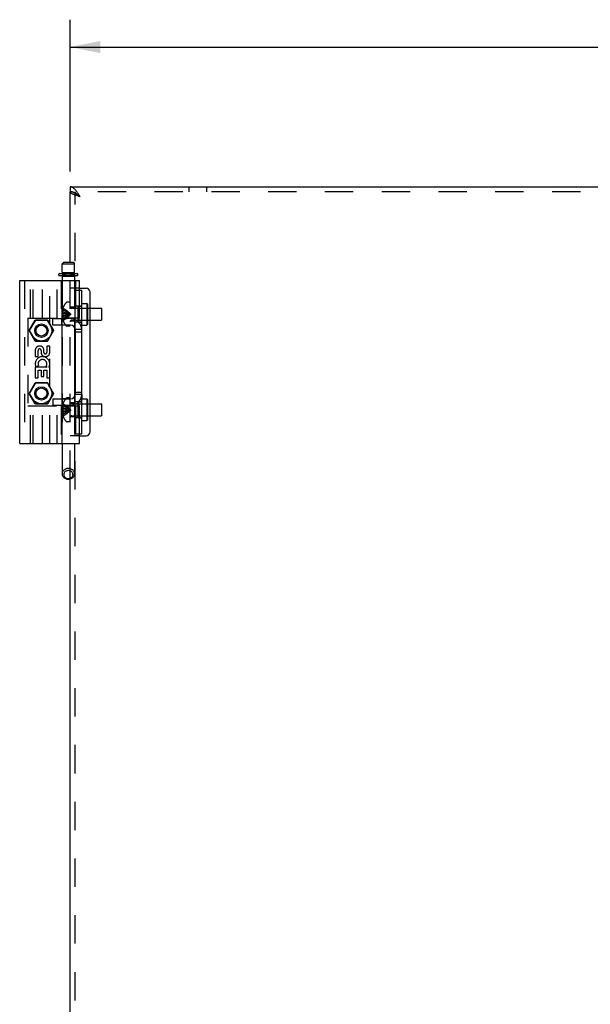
# Model space of a CAD drawing. Header units: inches. Extents: x 0 to 81, y 0 to 52.4.
# Tile 22 of 46: x 10.5 to 19.5, y 26.2 to 41.6. Entities that reach past the tile are written whole.
import ezdxf

# ---------------------------------------------------------------- set-up
doc = ezdxf.new("R2010")
doc.units = ezdxf.units.IN
doc.header["$LTSCALE"] = 4.452381
doc.header["$MEASUREMENT"] = 0
doc.linetypes.add('HIDDEN', pattern=[0.2, 0.1, -0.1])
doc.layers.get('0').update_dxf_attribs({"linetype": 'CONTINUOUS'})
for name, color, linetype in [('02___PRT_ALL_AXES', 7, 'CONTINUOUS'), ('DEFAULT_2', 8, 'HIDDEN'), ('DIMENSIONS', 7, 'CONTINUOUS')]:
    doc.layers.add(name, color=color, linetype=linetype)
doc.styles.get("Standard").update_dxf_attribs({"font": 'txt', "width": 0.8})
doc.dimstyles.new('DIMSTYLE_1', dxfattribs={"dimtxt": 0.404762, "dimasz": 0.47619, "dimexe": 0.09, "dimexo": 0.07, "dimgap": 0.0425, "dimtad": 0, "dimtih": 1, "dimtoh": 1, "dimdec": 3, "dimzin": 4, "dimdsep": 46, "dimtxsty": 'Standard', "dimblk": '_FILLED', "dimblk1": '_FILLED', "dimblk2": '_FILLED', "dimcen": 0.09, "dimadec": 0, "dimazin": 0, "dimtfac": 1, "dimtdec": 3, "dimtofl": 0, "dimtmove": 0, "dimatfit": 3, "dimldrblk": '_FILLED', "dimfxl": 0, "dimtolj": 1, "dimtzin": 4, "dimarcsym": 0})

# ---------------------------------------------------------------- blocks, each defined once
blk = doc.blocks.new('_FILLED')
at = {"color": 0, "linetype": 'ByBlock'}
blk.add_solid([(0, 0), (-1, 0.2), (-1, -0.2)], dxfattribs=at)
blk = doc.blocks.new('*D1')
at = {"layer": 'DIMENSIONS', "color": 2, "linetype": 'Continuous'}
for p, q in [((11.311, 39.257), (11.311, 41.637)), ((38.014, 39.257), (38.014, 41.637)), ((11.311, 41.208), (23.489, 41.208)), ((38.014, 41.208), (25.837, 41.208))]:
    blk.add_line(p, q, dxfattribs=at)
at = {"layer": 'DIMENSIONS', "color": 2, "linetype": 'Continuous', "xscale": 0.4761904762, "yscale": 0.4761904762, "zscale": 0.4761904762, "rotation": 180}
blk.add_blockref('_FILLED', (11.311, 41.208), dxfattribs=at)
at = {"layer": 'DIMENSIONS', "color": 2, "linetype": 'Continuous', "xscale": 0.4761904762, "yscale": 0.4761904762, "zscale": 0.4761904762}
blk.add_blockref('_FILLED', (38.014, 41.208), dxfattribs=at)
at = {"layer": 'DIMENSIONS', "color": 2, "linetype": 'Continuous', "insert": (24.663, 41.411), "char_height": 0.4048, "width": 1.94286, "attachment_point": 2, "line_spacing_factor": 0.9}
blk.add_mtext('26.703', dxfattribs=at)

msp = doc.modelspace()

# ---------------------------------------------------------------- linework, layer by layer
at = {"color": 7, "linetype": 'Continuous'}
for p, q in [((11.3114, 39.0166), (11.3114, 38.9386)), ((11.2109, 37.8321), (11.1859, 37.8071)), ((11.1859, 37.6691), (11.1859, 37.8071)), ((11.1859, 37.8071), (11.3819, 37.8071)), ((11.2109, 37.8321), (11.3569, 37.8321)), ((11.3569, 37.8321), (11.3819, 37.8071)), ((11.3819, 37.6691), (11.3819, 37.8071)), ((10.5209, 34.9866), (10.5209, 37.5466)), ((10.5209, 37.5466), (11.4569, 37.5466)), ((11.1339, 37.6266), (11.1339, 37.6428)), ((11.1389, 37.6216), (11.2264, 37.6216)), ((11.1439, 37.6528), (11.2209, 37.6528)), ((11.1859, 37.6691), (11.3819, 37.6691)), ((11.1859, 37.6066), (11.1859, 37.5466)), ((11.3819, 37.6066), (11.1859, 37.6066)), ((11.1889, 34.9866), (11.1889, 37.5466)), ((11.2059, 37.6528), (11.2059, 37.6691)), ((11.2059, 37.6066), (11.2059, 37.6216)), ((11.2152, 37.6266), (11.2152, 37.6428)), ((11.2319, 37.6266), (11.2319, 37.6428)), ((11.3359, 37.6266), (11.3359, 37.6428)), ((11.3414, 37.6216), (11.4289, 37.6216)), ((11.347, 37.6528), (11.4239, 37.6528)), ((11.3619, 37.6528), (11.3619, 37.6691)), ((11.3619, 37.6066), (11.3619, 37.6216)), ((11.3819, 37.6066), (11.3819, 37.5466)), ((11.4339, 37.6266), (11.4339, 37.6428)), ((11.4569, 36.9566), (11.4569, 37.5466)), ((11.4569, 37.3916), (11.4934, 37.3916)), ((11.4934, 37.1866), (11.5734, 37.1866)), ((11.5734, 37.1866), (11.5734, 36.8466)), ((11.5834, 37.1766), (11.5734, 37.1866)), ((11.5834, 37.1766), (11.5834, 36.8566)), ((11.5834, 37.1106), (11.6239, 37.1106)), ((11.4569, 36.9566), (11.1889, 36.9566)), ((11.3819, 36.9566), (11.3819, 36.9364)), ((11.3894, 36.9332), (11.3894, 36.9566)), ((11.5834, 36.9226), (11.6239, 36.9226)), ((11.3194, 36.8441), (11.1889, 36.8441)), ((11.3819, 36.8055), (11.3819, 35.7276)), ((11.3894, 36.7741), (11.3894, 35.7591)), ((11.4934, 36.8466), (11.5734, 36.8466)), ((11.5834, 36.8566), (11.5734, 36.8466)), ((11.3194, 35.6891), (11.1889, 35.6891)), ((11.4934, 35.6866), (11.5734, 35.6866)), ((11.5734, 35.6866), (11.5734, 35.3466)), ((11.5834, 35.6766), (11.5734, 35.6866)), ((11.1889, 35.5766), (11.4569, 35.5766)), ((11.3819, 35.5967), (11.3819, 35.5766)), ((11.3894, 35.5766), (11.3894, 35.6)), ((11.4569, 34.9866), (11.4569, 35.5766)), ((11.5834, 35.6766), (11.5834, 35.3566)), ((11.5834, 35.6106), (11.6239, 35.6106)), ((11.5834, 35.4226), (11.6239, 35.4226)), ((11.4934, 35.3466), (11.5734, 35.3466)), ((11.5834, 35.3566), (11.5734, 35.3466)), ((11.4569, 35.1416), (11.4934, 35.1416)), ((10.5209, 34.9866), (11.4569, 34.9866)), ((11.1859, 34.9866), (11.1859, 34.5127)), ((11.3819, 34.9866), (11.3819, 34.5127))]:
    msp.add_line(p, q, dxfattribs=at)
at = {"color": 3, "linetype": 'Continuous'}
for p, q in [((11.3114, 39.0166), (38.0144, 39.0166)), ((11.3114, 37.8321), (11.3114, 38.9386)), ((11.4569, 37.4228), (11.5614, 37.4228)), ((11.4934, 35.7591), (11.4934, 37.3916)), ((11.6239, 35.1728), (11.6239, 37.3603)), ((11.3194, 36.9481), (11.1889, 36.9481)), ((11.4934, 35.1416), (11.4934, 35.6966)), ((11.3194, 35.5851), (11.1889, 35.5851)), ((11.4569, 35.1103), (11.5614, 35.1103)), ((11.3114, 17.3321), (11.3114, 34.4314))]:
    msp.add_line(p, q, dxfattribs=at)
for points in [[(11.4167, 38.9376), (11.4102, 38.9463), (11.4036, 38.9547), (11.397, 38.9627), (11.3904, 38.9703), (11.3838, 38.9773), (11.3772, 38.9839), (11.3707, 38.9899), (11.3641, 38.9954), (11.3575, 39.0003), (11.3509, 39.0045), (11.3443, 39.0082), (11.3377, 39.0112), (11.3312, 39.0135), (11.3246, 39.0152), (11.318, 39.0162), (11.3114, 39.0166)], [(11.396, 38.8832), (11.3877, 38.8862), (11.3797, 38.8893), (11.372, 38.8924), (11.3646, 38.8955), (11.3577, 38.8986), (11.3512, 38.9016), (11.345, 38.9047), (11.3394, 38.9078), (11.3342, 38.9109), (11.3295, 38.9139), (11.3253, 38.917), (11.3217, 38.9201), (11.3186, 38.9232), (11.316, 38.9262), (11.314, 38.9293), (11.3126, 38.9324), (11.3117, 38.9355), (11.3114, 38.9386)], [(11.4694, 38.8586), (11.4628, 38.8689), (11.4562, 38.8792), (11.4497, 38.8894), (11.4431, 38.8994), (11.4365, 38.9093), (11.4299, 38.919), (11.4233, 38.9284), (11.4167, 38.9376)], [(11.4694, 38.8586), (11.4599, 38.8616), (11.4504, 38.8647), (11.4409, 38.8678), (11.4316, 38.8709), (11.4224, 38.8739), (11.4134, 38.877), (11.4046, 38.8801), (11.396, 38.8832)]]:
    msp.add_lwpolyline(points, dxfattribs=at)
at = {"color": 7, "linetype": 'Continuous'}
for points in [[(11.3904, 38.9151), (11.3838, 38.9187), (11.3772, 38.922), (11.3707, 38.9251), (11.3641, 38.9278), (11.3575, 38.9303), (11.3509, 38.9325), (11.3443, 38.9343), (11.3377, 38.9358), (11.3312, 38.937), (11.3246, 38.9379), (11.318, 38.9384), (11.3114, 38.9386)], [(11.4102, 38.903), (11.4036, 38.9073), (11.397, 38.9113), (11.3904, 38.9151)], [(11.4694, 38.8586), (11.4637, 38.8622), (11.458, 38.8658), (11.4524, 38.8695), (11.4469, 38.8731), (11.4415, 38.8767), (11.4362, 38.8804), (11.4311, 38.884), (11.4262, 38.8876), (11.4215, 38.8913), (11.417, 38.8949), (11.4128, 38.8986), (11.409, 38.9022), (11.4054, 38.9058), (11.4048, 38.9065)], [(11.4694, 38.8586), (11.4628, 38.8638), (11.4562, 38.869), (11.4497, 38.8742), (11.4431, 38.8793), (11.4365, 38.8843), (11.4299, 38.8892), (11.4233, 38.8939), (11.4167, 38.8986), (11.4102, 38.903)], [(11.2152, 37.6428), (11.2151, 37.644), (11.215, 37.6451), (11.2148, 37.6461), (11.2145, 37.647), (11.2142, 37.6478), (11.2139, 37.6486), (11.2136, 37.6492), (11.2132, 37.6498), (11.2128, 37.6503), (11.2124, 37.6508), (11.2121, 37.6512), (11.2117, 37.6516), (11.2112, 37.6519), (11.2108, 37.6521), (11.2104, 37.6523), (11.21, 37.6525), (11.2096, 37.6526), (11.2092, 37.6527), (11.2088, 37.6528), (11.2085, 37.6528)], [(11.2152, 37.6266), (11.2151, 37.6259), (11.2151, 37.6253), (11.2149, 37.6248), (11.2148, 37.6243), (11.2146, 37.6239), (11.2144, 37.6235), (11.2142, 37.6231), (11.214, 37.6228), (11.2138, 37.6226), (11.2136, 37.6224), (11.2134, 37.6222), (11.2132, 37.622), (11.2129, 37.6219), (11.2127, 37.6217), (11.2125, 37.6217), (11.2122, 37.6216), (11.212, 37.6216), (11.2118, 37.6216)], [(11.2319, 37.6428), (11.2318, 37.644), (11.2316, 37.6452), (11.2312, 37.6464), (11.2306, 37.6474), (11.23, 37.6484), (11.2292, 37.6493), (11.2284, 37.6501), (11.2274, 37.6508), (11.2264, 37.6514), (11.2254, 37.6519), (11.2243, 37.6523), (11.2231, 37.6526), (11.222, 37.6528), (11.2209, 37.6528)], [(11.2319, 37.6266), (11.2319, 37.6258), (11.2317, 37.6251), (11.2314, 37.6245), (11.2311, 37.6239), (11.2306, 37.6234), (11.2301, 37.6229), (11.2296, 37.6225), (11.229, 37.6221), (11.2283, 37.6219), (11.2277, 37.6217), (11.227, 37.6216), (11.2264, 37.6216)], [(11.3359, 37.6428), (11.336, 37.644), (11.3362, 37.6452), (11.3366, 37.6464), (11.3372, 37.6474), (11.3378, 37.6484), (11.3386, 37.6493), (11.3395, 37.6501), (11.3404, 37.6508), (11.3414, 37.6514), (11.3425, 37.6519), (11.3436, 37.6523), (11.3447, 37.6526), (11.3458, 37.6528), (11.347, 37.6528)], [(11.3359, 37.6266), (11.336, 37.6258), (11.3361, 37.6251), (11.3364, 37.6245), (11.3368, 37.6239), (11.3372, 37.6234), (11.3377, 37.6229), (11.3382, 37.6225), (11.3388, 37.6221), (11.3395, 37.6219), (11.3401, 37.6217), (11.3408, 37.6216), (11.3414, 37.6216)], [(11.2839, 34.5976), (11.2722, 34.597), (11.2607, 34.5951), (11.2494, 34.5921), (11.2386, 34.588), (11.2284, 34.5827), (11.2191, 34.5763), (11.2107, 34.5691), (11.2033, 34.561), (11.1972, 34.5522), (11.1923, 34.5429), (11.1888, 34.5331), (11.1866, 34.523), (11.1859, 34.5127)], [(11.1859, 34.5127), (11.1866, 34.5025), (11.1888, 34.4924), (11.1923, 34.4826), (11.1972, 34.4732), (11.2033, 34.4644), (11.2107, 34.4563), (11.2191, 34.4491), (11.2284, 34.4427), (11.2386, 34.4374), (11.2494, 34.4333), (11.2607, 34.4303), (11.2722, 34.4284), (11.2839, 34.4278)], [(11.2839, 34.5634), (11.2752, 34.563), (11.2666, 34.5616), (11.2582, 34.5594), (11.2502, 34.5563), (11.2426, 34.5523), (11.2356, 34.5476), (11.2294, 34.5422), (11.2239, 34.5362), (11.2193, 34.5296), (11.2157, 34.5227), (11.213, 34.5154), (11.2114, 34.5078), (11.2109, 34.5002), (11.2114, 34.4926), (11.213, 34.485), (11.2157, 34.4777), (11.2193, 34.4708), (11.2239, 34.4642), (11.2294, 34.4582), (11.2356, 34.4528), (11.2426, 34.4481), (11.2502, 34.4441), (11.2582, 34.441), (11.2666, 34.4388), (11.2751, 34.4374), (11.2839, 34.437)], [(11.3819, 34.5127), (11.3812, 34.5229), (11.3791, 34.533), (11.3755, 34.5428), (11.3706, 34.5522), (11.3645, 34.561), (11.3572, 34.5691), (11.3488, 34.5763), (11.3394, 34.5827), (11.3292, 34.5879), (11.3184, 34.5921), (11.3072, 34.5951), (11.2956, 34.597), (11.2839, 34.5976)], [(11.2839, 34.437), (11.2927, 34.4374), (11.3012, 34.4388), (11.3096, 34.441), (11.3176, 34.4441), (11.3252, 34.4481), (11.3322, 34.4528), (11.3384, 34.4582), (11.3439, 34.4642), (11.3485, 34.4707), (11.3521, 34.4777), (11.3548, 34.485), (11.3564, 34.4926), (11.3569, 34.5002), (11.3564, 34.5078), (11.3548, 34.5154), (11.3521, 34.5227), (11.3485, 34.5296), (11.3439, 34.5362), (11.3385, 34.5422), (11.3322, 34.5476), (11.3252, 34.5523), (11.3177, 34.5563), (11.3096, 34.5594), (11.3012, 34.5616), (11.2927, 34.563), (11.2839, 34.5634)], [(11.2839, 34.4278), (11.2956, 34.4284), (11.3072, 34.4302), (11.3184, 34.4333), (11.3292, 34.4374), (11.3394, 34.4427), (11.3487, 34.449), (11.3571, 34.4563), (11.3645, 34.4644), (11.3706, 34.4732), (11.3755, 34.4825), (11.379, 34.4923), (11.3812, 34.5024), (11.3819, 34.5127)]]:
    msp.add_lwpolyline(points, dxfattribs=at)
for centre, radius in [((10.8609, 36.7586), 0.105), ((10.8609, 36.7586), 0.085), ((10.8609, 35.7746), 0.105), ((10.8609, 35.7746), 0.085)]:
    msp.add_circle(centre, radius, dxfattribs=at)
for centre, radius, start, end in [((11.1439, 37.6428), 0.01, 90, 180), ((11.1389, 37.6266), 0.005, 180, 270), ((11.4239, 37.6428), 0.01, 0, 90), ((11.4289, 37.6266), 0.005, 270, 360), ((11.3194, 36.7741), 0.07, 0, 90), ((11.3194, 35.7591), 0.07, 270, 360)]:
    msp.add_arc(centre, radius, start, end, dxfattribs=at)
at = {"color": 3, "linetype": 'Continuous'}
for centre, radius, start, end in [((11.5614, 37.3603), 0.0625, 0, 90), ((11.3194, 36.7741), 0.174, 0, 90), ((11.3194, 35.7591), 0.174, 270, 360), ((11.5614, 35.1728), 0.0625, 270, 360)]:
    msp.add_arc(centre, radius, start, end, dxfattribs=at)
at = {"layer": '02___PRT_ALL_AXES', "color": 8, "linetype": 'HIDDEN'}
for p, q in [((11.3894, 36.8916), (11.3894, 37.1416)), ((11.4934, 37.1416), (11.3894, 37.1416)), ((11.4934, 36.8916), (11.4934, 37.1416)), ((11.1799, 36.8441), (11.1799, 36.9481)), ((11.3194, 36.9481), (11.1799, 36.9481)), ((11.3194, 36.8441), (11.1799, 36.8441)), ((11.4934, 36.8916), (11.3894, 36.8916)), ((11.3894, 36.7399), (11.3894, 36.7741)), ((11.4934, 36.7399), (11.4934, 36.7741)), ((11.3894, 36.7399), (11.4934, 36.7399)), ((11.1799, 35.6891), (11.1799, 35.5851)), ((11.1799, 35.6891), (11.3194, 35.6891)), ((11.3894, 35.7591), (11.3894, 35.7932)), ((11.3894, 35.7932), (11.4934, 35.7932)), ((11.4934, 35.7591), (11.4934, 35.7932)), ((11.1799, 35.5851), (11.3194, 35.5851)), ((11.3894, 35.3916), (11.3894, 35.6416)), ((11.4934, 35.6416), (11.3894, 35.6416)), ((11.4934, 35.3916), (11.4934, 35.6416)), ((11.4934, 35.3916), (11.3894, 35.3916))]:
    msp.add_line(p, q, dxfattribs=at)
at = {"layer": 'DEFAULT_2', "color": 8, "linetype": 'HIDDEN'}
for p, q in [((38.0144, 38.9386), (11.3114, 38.9386)), ((11.3894, 36.9566), (11.3894, 38.9386)), ((13.1709, 39.0166), (13.1709, 38.9386)), ((13.4519, 39.0166), (13.4519, 38.9386)), ((11.3114, 34.4314), (11.3114, 37.8321)), ((10.5981, 37.5466), (10.5981, 34.9866)), ((10.6909, 36.9566), (10.6909, 37.5466)), ((10.7309, 36.9566), (10.7309, 37.5466)), ((10.8809, 36.9566), (10.8809, 37.5466)), ((10.9959, 36.8547), (10.9959, 37.5466)), ((11.1109, 36.9566), (11.1109, 37.5466)), ((11.1729, 37.5466), (11.1729, 36.9566)), ((11.1859, 37.5466), (11.1859, 34.9866)), ((11.1903, 37.6428), (11.1903, 37.6266)), ((11.2039, 37.6266), (11.2039, 37.6428)), ((11.2059, 37.6216), (11.2059, 37.6528)), ((11.2069, 37.6266), (11.2069, 37.6428)), ((11.2209, 37.6528), (11.347, 37.6528)), ((11.3414, 37.6216), (11.2264, 37.6216)), ((11.2427, 37.6266), (11.2427, 37.6428)), ((11.3251, 37.6266), (11.3251, 37.6428)), ((11.3609, 37.6266), (11.3609, 37.6428)), ((11.3619, 37.6216), (11.3619, 37.6528)), ((11.3639, 37.6266), (11.3639, 37.6428)), ((11.3775, 37.6428), (11.3775, 37.6266)), ((11.3819, 37.5466), (11.3819, 36.9566)), ((11.3949, 37.5466), (11.3949, 36.9566)), ((11.4569, 37.4228), (11.3114, 37.4228)), ((11.3894, 37.3916), (11.4569, 37.3916)), ((11.1981, 37.0851), (11.188, 37.0851)), ((11.1981, 37.1161), (11.1985, 37.1158)), ((11.1981, 37.1148), (11.1985, 37.1158)), ((11.1981, 37.1148), (11.1981, 37.0321)), ((11.3114, 37.2031), (11.2649, 37.2031)), ((11.3894, 37.1256), (11.3114, 37.1256)), ((11.3396, 37.1106), (11.5834, 37.1106)), ((11.4394, 36.8921), (11.4394, 37.1411)), ((11.4394, 37.1411), (11.4934, 37.1411)), ((11.4494, 37.1116), (11.4394, 37.1216)), ((11.4494, 37.1116), (11.4494, 36.9216)), ((11.4494, 37.1116), (11.5734, 37.1116)), ((11.5734, 37.1116), (11.5834, 37.1216)), ((11.6239, 37.1106), (11.8014, 37.1106)), ((11.8014, 37.1106), (11.8014, 36.9226)), ((11.8114, 37.1006), (11.8014, 37.1106)), ((11.8114, 36.9326), (11.8114, 37.1006)), ((10.6509, 36.9566), (10.6509, 35.5766)), ((10.6509, 36.9566), (11.1889, 36.9566)), ((10.6704, 36.7586), (10.7656, 36.9236)), ((10.7662, 36.9226), (10.6715, 36.7586)), ((10.7656, 36.9236), (10.9562, 36.9236)), ((10.9556, 36.9226), (10.7662, 36.9226)), ((11.0503, 36.7586), (10.9556, 36.9226)), ((10.9562, 36.9236), (11.0514, 36.7586)), ((11.0389, 36.8441), (11.0389, 36.9481)), ((11.0389, 36.9481), (11.1889, 36.9481)), ((11.1981, 37.0515), (11.1831, 37.0515)), ((11.1981, 36.9817), (11.1831, 36.9817)), ((11.1981, 37.0321), (11.188, 37.0321)), ((11.1981, 37.0011), (11.188, 37.0011)), ((11.1985, 37.032), (11.1981, 37.0321)), ((11.1981, 37.0321), (11.2205, 37.0299)), ((11.1981, 37.0166), (11.1981, 37.0217)), ((11.1981, 37.0011), (11.2205, 37.0032)), ((11.1981, 37.0011), (11.1981, 36.9183)), ((11.1981, 37.0011), (11.1985, 37.0011)), ((11.1985, 36.9173), (11.1981, 36.9183)), ((11.1985, 36.9173), (11.1981, 36.9171)), ((11.1985, 37.0011), (11.1982, 37.0062)), ((11.2202, 37.0032), (11.242, 37.0055)), ((11.2418, 37.0055), (11.2629, 37.008)), ((11.2627, 37.008), (11.2832, 37.0107)), ((11.2831, 37.0107), (11.3029, 37.0135)), ((11.2832, 37.0107), (11.3029, 37.0135)), ((11.3029, 37.0359), (11.3221, 37.0166)), ((11.3029, 37.0196), (11.3221, 37.0166)), ((11.3029, 37.0196), (11.3221, 37.0166)), ((11.3029, 36.9972), (11.3221, 37.0166)), ((11.3029, 37.0135), (11.3221, 37.0166)), ((11.3029, 37.0135), (11.3221, 37.0166)), ((11.3396, 36.9226), (11.5834, 36.9226)), ((11.3819, 36.9364), (11.3819, 36.8055)), ((11.3894, 36.7741), (11.3894, 36.9332)), ((11.4494, 36.9216), (11.4394, 36.9116)), ((11.4494, 36.9216), (11.5734, 36.9216)), ((11.5734, 36.9216), (11.5834, 36.9116)), ((11.6239, 36.9226), (11.8014, 36.9226)), ((11.8114, 36.9326), (11.8014, 36.9226)), ((11.1889, 36.8441), (11.0389, 36.8441)), ((11.3114, 36.8301), (11.2649, 36.8301)), ((11.3894, 36.9076), (11.3114, 36.9076)), ((11.4934, 36.7741), (11.3894, 36.7741)), ((11.4394, 36.8921), (11.4934, 36.8921)), ((10.7656, 36.5936), (10.6704, 36.7586)), ((10.6715, 36.7586), (10.7662, 36.5946)), ((10.9556, 36.5946), (11.0503, 36.7586)), ((11.0514, 36.7586), (10.9562, 36.5936)), ((10.9959, 35.8707), (10.9959, 36.6624)), ((10.9562, 36.5936), (10.7656, 36.5936)), ((10.7662, 36.5946), (10.9556, 36.5946)), ((10.8995, 36.4145), (10.8995, 36.4643)), ((10.9466, 36.5177), (10.9466, 36.4191)), ((10.9921, 36.5177), (10.9466, 36.5177)), ((10.9921, 36.4191), (10.9921, 36.5177)), ((10.7648, 36.4495), (10.7648, 36.3509)), ((10.7648, 36.3509), (10.8103, 36.3509)), ((10.8103, 36.3509), (10.8103, 36.4495)), ((10.8557, 36.4495), (10.8557, 36.4191)), ((10.7648, 36.1842), (10.7648, 36.0177)), ((10.954, 36.1842), (10.7648, 36.1842)), ((10.7742, 36.1922), (10.8159, 36.2102)), ((10.9342, 36.1981), (10.954, 36.1842)), ((10.9921, 36.1842), (10.9789, 36.1842)), ((10.9921, 36.0177), (10.9921, 36.1842)), ((10.7648, 36.0177), (10.8103, 36.0177)), ((10.8103, 36.0177), (10.8103, 36.1388)), ((10.8103, 36.1388), (10.8557, 36.1388)), ((10.8557, 36.1388), (10.8557, 36.0404)), ((10.8557, 36.0404), (10.8995, 36.0404)), ((10.8995, 36.0404), (10.8995, 36.1388)), ((10.8995, 36.1388), (10.9466, 36.1388)), ((10.9466, 36.1388), (10.9466, 36.0177)), ((10.9466, 36.0177), (10.9921, 36.0177)), ((10.6704, 35.7746), (10.7656, 35.9396)), ((10.7662, 35.9386), (10.6715, 35.7746)), ((10.7656, 35.9396), (10.9562, 35.9396)), ((10.9556, 35.9386), (10.7662, 35.9386)), ((11.0503, 35.7746), (10.9556, 35.9386)), ((10.9562, 35.9396), (11.0514, 35.7746)), ((10.7656, 35.6096), (10.6704, 35.7746)), ((10.6715, 35.7746), (10.7662, 35.6106)), ((10.9556, 35.6106), (11.0503, 35.7746)), ((11.0514, 35.7746), (10.9562, 35.6096)), ((11.0389, 35.6891), (11.0389, 35.5851)), ((11.0389, 35.6891), (11.1889, 35.6891)), ((11.3114, 35.7031), (11.2649, 35.7031)), ((11.3819, 35.7276), (11.3819, 35.5967)), ((11.3894, 35.6), (11.3894, 35.7591)), ((11.4934, 35.7591), (11.3894, 35.7591)), ((11.4934, 35.7591), (11.4934, 35.6966)), ((10.6509, 35.5766), (11.1889, 35.5766)), ((10.6909, 34.9866), (10.6909, 35.5766)), ((10.7309, 34.9866), (10.7309, 35.5766)), ((10.9562, 35.6096), (10.7656, 35.6096)), ((10.7662, 35.6106), (10.9556, 35.6106)), ((10.8809, 34.9866), (10.8809, 35.5766)), ((10.9959, 34.9866), (10.9959, 35.6784)), ((11.1889, 35.5851), (11.0389, 35.5851)), ((11.1109, 34.9866), (11.1109, 35.5766)), ((11.1729, 35.5766), (11.1729, 34.9866)), ((11.1981, 35.5515), (11.1831, 35.5515)), ((11.188, 35.5851), (11.187, 35.5806)), ((11.1981, 35.5321), (11.188, 35.5321)), ((11.1981, 35.6161), (11.1985, 35.6158)), ((11.1981, 35.6148), (11.1985, 35.6158)), ((11.1981, 35.6148), (11.1981, 35.5321)), ((11.1985, 35.532), (11.1981, 35.5321)), ((11.1981, 35.5321), (11.2205, 35.5299)), ((11.3029, 35.5359), (11.3221, 35.5166)), ((11.3894, 35.6256), (11.3114, 35.6256)), ((11.3396, 35.6106), (11.5834, 35.6106)), ((11.3819, 35.5766), (11.3819, 34.9866)), ((11.3894, 16.4566), (11.3894, 35.5766)), ((11.3949, 35.5766), (11.3949, 34.9866)), ((11.4394, 35.3921), (11.4394, 35.6411)), ((11.4394, 35.6411), (11.4934, 35.6411)), ((11.4494, 35.6116), (11.4394, 35.6216)), ((11.4494, 35.6116), (11.4494, 35.4216)), ((11.4494, 35.6116), (11.5734, 35.6116)), ((11.5734, 35.6116), (11.5834, 35.6216)), ((11.6239, 35.6106), (11.8014, 35.6106)), ((11.8014, 35.6106), (11.8014, 35.4226)), ((11.8114, 35.6006), (11.8014, 35.6106)), ((11.8114, 35.4326), (11.8114, 35.6006)), ((11.1981, 35.4817), (11.1831, 35.4817)), ((11.1981, 35.5011), (11.188, 35.5011)), ((11.1981, 35.4481), (11.188, 35.4481)), ((11.1981, 35.5114), (11.1981, 35.5166)), ((11.1981, 35.5011), (11.2205, 35.5032)), ((11.1981, 35.5011), (11.1981, 35.4183)), ((11.1981, 35.5011), (11.1985, 35.5011)), ((11.1985, 35.4173), (11.1981, 35.4183)), ((11.1985, 35.4173), (11.1981, 35.4171)), ((11.2202, 35.5032), (11.242, 35.5055)), ((11.2418, 35.5055), (11.2629, 35.508)), ((11.2627, 35.508), (11.2832, 35.5107)), ((11.2831, 35.5107), (11.3029, 35.5135)), ((11.2832, 35.5107), (11.3029, 35.5135)), ((11.3029, 35.5196), (11.3221, 35.5166)), ((11.3029, 35.5196), (11.3221, 35.5166)), ((11.3029, 35.4972), (11.3221, 35.5166)), ((11.3029, 35.5032), (11.3221, 35.5166)), ((11.3029, 35.5135), (11.3221, 35.5166)), ((11.3029, 35.5135), (11.3221, 35.5166)), ((11.3894, 35.4076), (11.3114, 35.4076)), ((11.3396, 35.4226), (11.5834, 35.4226)), ((11.4494, 35.4216), (11.4394, 35.4116)), ((11.4394, 35.3921), (11.4934, 35.3921)), ((11.4494, 35.4216), (11.5734, 35.4216)), ((11.5734, 35.4216), (11.5834, 35.4116)), ((11.6239, 35.4226), (11.8014, 35.4226)), ((11.8114, 35.4326), (11.8014, 35.4226)), ((11.3114, 35.3301), (11.2649, 35.3301)), ((11.4569, 35.1103), (11.3114, 35.1103)), ((11.3894, 35.1416), (11.4569, 35.1416))]:
    msp.add_line(p, q, dxfattribs=at)
for points in [[(11.4048, 38.9065), (11.4021, 38.9095), (11.3992, 38.9131), (11.3966, 38.9167), (11.3945, 38.9204), (11.3926, 38.924), (11.3912, 38.9276), (11.3902, 38.9313), (11.3896, 38.9349), (11.3894, 38.9386)], [(11.2061, 37.6464), (11.2055, 37.6475), (11.2049, 37.6485), (11.2041, 37.6494), (11.2032, 37.6501), (11.2022, 37.6508), (11.2012, 37.6514), (11.2001, 37.6519), (11.199, 37.6523), (11.1979, 37.6526), (11.1967, 37.6528), (11.1956, 37.6528)], [(11.206, 37.6238), (11.2055, 37.6233), (11.205, 37.6228), (11.2044, 37.6225), (11.2038, 37.6221), (11.2031, 37.6219), (11.2025, 37.6217), (11.2018, 37.6216), (11.2011, 37.6216)], [(11.2069, 37.6266), (11.2068, 37.6258), (11.2067, 37.6251), (11.2064, 37.6244), (11.206, 37.6238)], [(11.2069, 37.6428), (11.2068, 37.6441), (11.2065, 37.6453), (11.2061, 37.6464)], [(11.2427, 37.6428), (11.2427, 37.6441), (11.2428, 37.6453), (11.2428, 37.6464), (11.2429, 37.6475), (11.243, 37.6485), (11.2431, 37.6494), (11.2433, 37.6501), (11.2434, 37.6508), (11.2435, 37.6514), (11.2436, 37.6519), (11.2438, 37.6523), (11.2439, 37.6526), (11.244, 37.6528), (11.2441, 37.6528)], [(11.2427, 37.6266), (11.2427, 37.6258), (11.2427, 37.6251), (11.2428, 37.6244), (11.2429, 37.6238), (11.2429, 37.6233), (11.243, 37.6228), (11.2431, 37.6225), (11.2432, 37.6221), (11.2433, 37.6219), (11.2434, 37.6217), (11.2434, 37.6216), (11.2435, 37.6216)], [(11.3251, 37.6428), (11.3251, 37.6441), (11.3251, 37.6453), (11.325, 37.6464), (11.3249, 37.6475), (11.3248, 37.6485), (11.3247, 37.6494), (11.3246, 37.6501), (11.3244, 37.6508), (11.3243, 37.6514), (11.3242, 37.6519), (11.324, 37.6523), (11.3239, 37.6526), (11.3238, 37.6528), (11.3237, 37.6528)], [(11.3251, 37.6266), (11.3251, 37.6258), (11.3251, 37.6251), (11.325, 37.6244), (11.325, 37.6238), (11.3249, 37.6233), (11.3248, 37.6228), (11.3247, 37.6225), (11.3246, 37.6221), (11.3246, 37.6219), (11.3245, 37.6217), (11.3244, 37.6216), (11.3243, 37.6216)], [(11.3609, 37.6428), (11.361, 37.6441), (11.3613, 37.6453), (11.3617, 37.6464)], [(11.3609, 37.6266), (11.361, 37.6258), (11.3612, 37.6251), (11.3615, 37.6244), (11.3618, 37.6238)], [(11.3617, 37.6464), (11.3623, 37.6475), (11.363, 37.6485), (11.3638, 37.6494), (11.3646, 37.6501), (11.3656, 37.6508), (11.3666, 37.6514), (11.3677, 37.6519), (11.3688, 37.6523), (11.3699, 37.6526), (11.3711, 37.6528), (11.3723, 37.6528)], [(11.3618, 37.6238), (11.3623, 37.6233), (11.3628, 37.6228), (11.3634, 37.6225), (11.364, 37.6221), (11.3647, 37.6219), (11.3653, 37.6217), (11.366, 37.6216), (11.3667, 37.6216)], [(11.188, 37.0851), (11.187, 37.0806), (11.1861, 37.0762), (11.1854, 37.0719), (11.1847, 37.0677), (11.1842, 37.0636), (11.1837, 37.0595), (11.1834, 37.0555), (11.1831, 37.0515)], [(11.1981, 37.0851), (11.2202, 37.0756), (11.2418, 37.0654), (11.2627, 37.0544), (11.2831, 37.0425), (11.3029, 37.0299), (11.3221, 37.0166)], [(11.1985, 37.1158), (11.2205, 37.1021), (11.242, 37.0873), (11.2629, 37.0713), (11.2832, 37.0542), (11.3029, 37.0359)], [(11.1831, 37.0515), (11.1835, 37.0482), (11.1841, 37.045), (11.1848, 37.0418), (11.1857, 37.0385), (11.1868, 37.0353), (11.188, 37.0321)], [(11.188, 37.0011), (11.1868, 36.9978), (11.1857, 36.9946), (11.1848, 36.9913), (11.1841, 36.9881), (11.1835, 36.9849), (11.1831, 36.9817)], [(11.1831, 36.9817), (11.1834, 36.9776), (11.1837, 36.9736), (11.1842, 36.9695), (11.1847, 36.9654), (11.1854, 36.9612), (11.1861, 36.9569)], [(11.1861, 36.9569), (11.187, 36.9525), (11.188, 36.9481)], [(11.1981, 37.0515), (11.2202, 37.0466), (11.2418, 37.0414), (11.2627, 37.0358), (11.2831, 37.0298), (11.3029, 37.0234), (11.3221, 37.0166)], [(11.1985, 37.032), (11.1982, 37.0269), (11.1981, 37.0217)], [(11.1981, 36.9481), (11.2202, 36.9575), (11.2418, 36.9677), (11.2627, 36.9788), (11.2831, 36.9906), (11.3029, 37.0032), (11.3221, 37.0166)], [(11.1981, 37.0166), (11.1981, 37.0114), (11.1982, 37.0062)], [(11.1981, 36.9817), (11.2202, 36.9865), (11.2418, 36.9917), (11.2627, 36.9973), (11.2831, 37.0033), (11.3029, 37.0097), (11.3221, 37.0166)], [(11.1985, 36.9173), (11.2205, 36.931), (11.242, 36.9458)], [(11.2202, 37.0299), (11.242, 37.0276), (11.2629, 37.0251), (11.2832, 37.0224), (11.3029, 37.0196)], [(11.2418, 37.0276), (11.2627, 37.0251), (11.2831, 37.0224), (11.3029, 37.0196)], [(11.242, 36.9458), (11.2629, 36.9618), (11.2832, 36.9789), (11.3029, 36.9972)], [(11.187, 35.5806), (11.1861, 35.5762), (11.1854, 35.5719), (11.1847, 35.5677), (11.1842, 35.5636), (11.1837, 35.5595), (11.1834, 35.5555), (11.1831, 35.5515)], [(11.1831, 35.5515), (11.1835, 35.5482), (11.1841, 35.545), (11.1848, 35.5418), (11.1857, 35.5385), (11.1868, 35.5353), (11.188, 35.5321)], [(11.1981, 35.5851), (11.2202, 35.5756), (11.2418, 35.5654), (11.2627, 35.5544), (11.2831, 35.5425), (11.3029, 35.5299), (11.3221, 35.5166)], [(11.1981, 35.5515), (11.2202, 35.5466), (11.2418, 35.5414), (11.2627, 35.5358), (11.2831, 35.5298), (11.3029, 35.5234), (11.3221, 35.5166)], [(11.1985, 35.532), (11.1982, 35.5269), (11.1981, 35.5217), (11.1981, 35.5166)], [(11.1985, 35.6158), (11.2205, 35.6021), (11.242, 35.5873)], [(11.2202, 35.5299), (11.242, 35.5276), (11.2629, 35.5251), (11.2832, 35.5224), (11.3029, 35.5196)], [(11.2418, 35.5276), (11.2627, 35.5251), (11.2831, 35.5224), (11.3029, 35.5196)], [(11.242, 35.5873), (11.2629, 35.5713), (11.2832, 35.5542), (11.3029, 35.5359)], [(11.188, 35.5011), (11.1868, 35.4978), (11.1857, 35.4946), (11.1848, 35.4913), (11.1841, 35.4881), (11.1835, 35.4849), (11.1831, 35.4817)], [(11.1831, 35.4817), (11.1834, 35.4776), (11.1837, 35.4736), (11.1842, 35.4695), (11.1847, 35.4654), (11.1854, 35.4612), (11.1861, 35.4569), (11.187, 35.4525), (11.188, 35.4481)], [(11.1981, 35.4817), (11.2202, 35.4865), (11.2418, 35.4917), (11.2627, 35.4973), (11.2831, 35.5033), (11.3029, 35.5097), (11.3221, 35.5166)], [(11.1981, 35.5114), (11.1982, 35.5062), (11.1985, 35.5011)], [(11.1981, 35.4481), (11.2202, 35.4575), (11.2418, 35.4677), (11.2627, 35.4788), (11.2831, 35.4906), (11.3029, 35.5032)], [(11.1985, 35.4173), (11.2205, 35.431), (11.242, 35.4458), (11.2629, 35.4618), (11.2832, 35.4789), (11.3029, 35.4972)]]:
    msp.add_lwpolyline(points, dxfattribs=at)
for centre in [(10.8609, 36.7586), (10.8609, 35.7746)]:
    msp.add_circle(centre, 0.163, dxfattribs=at)
for centre, radius, start, end in [((11.1803, 37.6428), 0.01, 0, 90), ((11.1853, 37.6266), 0.005, 270, 360), ((11.1939, 37.6428), 0.01, 0, 90), ((11.1989, 37.6266), 0.005, 270, 360), ((11.3739, 37.6428), 0.01, 90, 180), ((11.3689, 37.6266), 0.005, 180, 270), ((11.3875, 37.6428), 0.01, 90, 180), ((11.3825, 37.6266), 0.005, 180, 270), ((11.4402, 37.0166), 0.2614, 157.91063, 164.80589), ((11.4402, 37.0166), 0.2618, 136.4862, 157.66431), ((11.2649, 37.1831), 0.02, 90, 136.4862), ((11.3396, 37.1388), 0.0282, 180, 270), ((11.4402, 37.0166), 0.2614, 195.19411, 202.08938), ((11.4402, 37.0166), 0.2618, 202.33569, 223.5138), ((11.3396, 36.8944), 0.0282, 90, 180), ((11.2649, 36.8501), 0.02, 223.5138, 270), ((10.833, 36.4495), 0.0682, 12.58064, 180), ((10.833, 36.4495), 0.0227, 359.9567, 180), ((10.8785, 36.2373), 0.1136, 18.12086, 203.4034), ((10.8785, 36.2373), 0.0682, 324.88753, 203.40387), ((10.9239, 36.4191), 0.0682, 180, 360), ((10.9228, 36.4191), 0.0238, 191.29915, 360), ((10.8785, 36.2373), 0.1136, 332.14649, 334.26292), ((10.8808, 36.2372), 0.1114, 333.80373, 18.58005), ((11.4402, 35.5166), 0.2618, 136.4862, 157.66431), ((11.2649, 35.6831), 0.02, 90, 136.4862), ((11.4402, 35.5166), 0.2614, 157.91063, 164.80589), ((11.3396, 35.6388), 0.0282, 180, 270), ((11.4402, 35.5166), 0.2614, 195.19411, 202.08938), ((11.4402, 35.5166), 0.2618, 202.33569, 223.5138), ((11.3396, 35.3944), 0.0282, 90, 180), ((11.2649, 35.3501), 0.02, 223.5138, 270)]:
    msp.add_arc(centre, radius, start, end, dxfattribs=at)

# ---------------------------------------------------------------- dimensions: what is measured, and where the dimension line sits
at = {"layer": 'DIMENSIONS', "color": 2, "linetype": 'Continuous'}
dim = msp.add_linear_dim(base=(38.0144, 41.2081), p1=(11.3114, 39.1869), p2=(38.0144, 39.1869), dimstyle='DIMSTYLE_1', dxfattribs=at)
dim.commit()
dim.dimension.update_dxf_attribs({"geometry": '*D1', "text_midpoint": (24.6629, 41.2081), "dimtype": 160})

doc.saveas('drawing.dxf')
